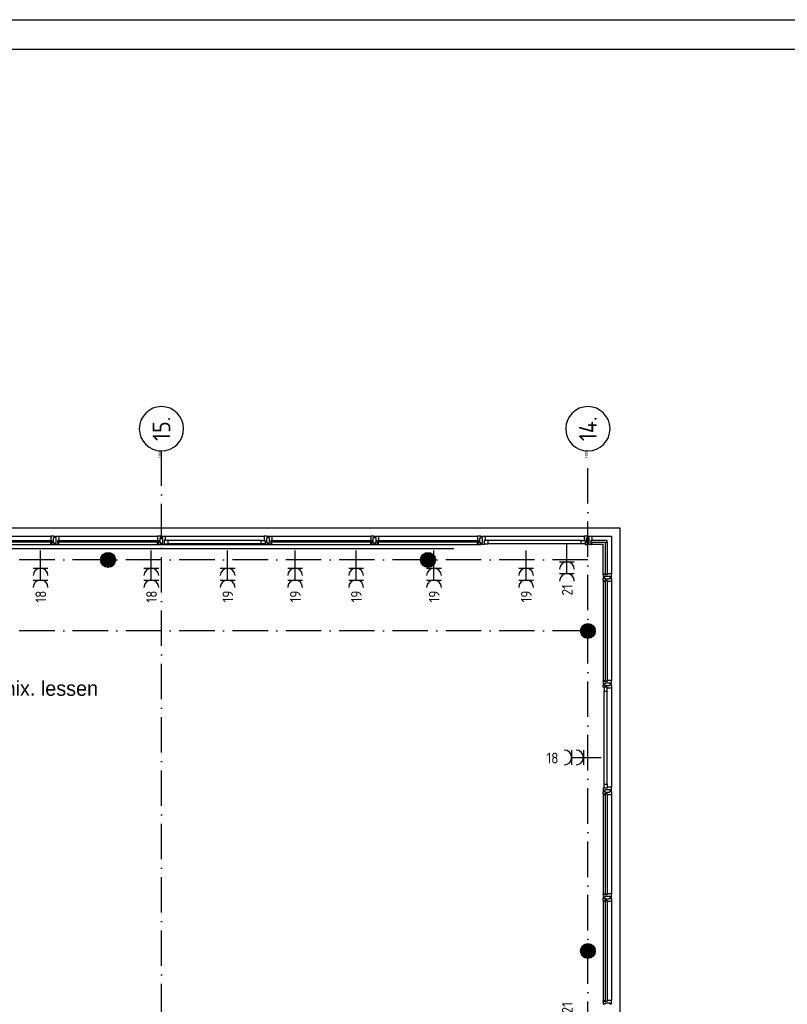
# Model space of a CAD drawing. Header units: millimetres. Extents: x 84333 to 241285, y -2244 to 84291.
# Tile 35 of 74: x 121324 to 134285, y 67676 to 84291. Entities that reach past the tile are written whole.
import ezdxf
from ezdxf.enums import TextEntityAlignment as Align

# ---------------------------------------------------------------- set-up
doc = ezdxf.new("R2010")
doc.units = ezdxf.units.MM
doc.header["$LTSCALE"] = 100
for name, pattern in [('CENTER2', [1.125, 0.75, -0.125, 0.125, -0.125]), ('DASHDOT', [9, 6, -1.5, 0, -1.5]), ('SMALL_DASH', [1.5, 0.5, -1])]:
    doc.linetypes.add(name, pattern=pattern)
doc.layers.get('0').update_dxf_attribs({"linetype": 'CONTINUOUS'})
for name, color, linetype in [('AFDELING', 4, 'CONTINUOUS'), ('AL$7----_STRAMIEN', 1, 'DASHDOT'), ('AL21----_BUITENWAND', 4, 'CONTINUOUS'), ('AL28----_KONSTRUKTIE', 3, 'CONTINUOUS'), ('AL31----_BUITENKOZ', 7, 'CONTINUOUS'), ('ALN-----_BLOCKNAAM', 2, 'CONTINUOUS'), ('ALXAA---_GEWBETON', 12, 'CONTINUOUS'), ('ALXOU---_GLAS', 7, 'CONTINUOUS'), ('BOUW', 8, 'CONTINUOUS'), ('EB63103-_ATTRIB', 2, 'CONTINUOUS'), ('EL63103-_LICHT-WCD230V', 3, 'CONTINUOUS'), ('EL6441--_DATACOM', 3, 'CONTINUOUS'), ('LIJN025', 10, 'CONTINUOUS'), ('LIJN050', 90, 'CONTINUOUS'), ('TEKST25', 10, 'CONTINUOUS'), ('TEKST35', 50, 'CONTINUOUS'), ('TEKST50', 90, 'CONTINUOUS'), ('wandgoot bestaand', 30, 'CONTINUOUS')]:
    doc.layers.add(name, color=color, linetype=linetype)
doc.styles.add('1_8', font='ISO', dxfattribs={"height": 1.8})
doc.styles.add('BURO-025', font='BUROFONT.shx', dxfattribs={"height": 250})
doc.styles.add('ISO', font='ISO.shx')
doc.styles.add('ROMAND', font='romand')
doc.styles.get("Standard").update_dxf_attribs({"font": 'iso.shx'})
doc.styles.add('TECHNIC', font='technic_.ttf')

# ---------------------------------------------------------------- blocks, each defined once
blk = doc.blocks.new('A0-GE')
at = {"layer": 'LIJN025'}
blk.add_lwpolyline([(1500, 841), (1500, 0), (0, 0), (0, 841)], close=True, dxfattribs=at)
at = {"layer": 'LIJN050', "const_width": 0.2}
blk.add_lwpolyline([(1495, 836), (25, 836), (25, 5), (1495, 5)], close=True, dxfattribs=at)
at = {"layer": 'TEKST25', "style": 'ROMAND', "width": 2.899115}
blk.add_attdef('STATUS', text='', height=2.5, dxfattribs=at).set_placement((1454, 71.5), (1493, 71.5), align=Align.FIT)
at = {"layer": 'TEKST25', "style": 'ISO'}
for tag, p in [('E', (1455.25, 66)), ('NAAM-E', (1466.75, 66)), ('DATUM-E', (1485, 66)), ('D', (1455.25, 61)), ('NAAM-D', (1466.75, 61)), ('DATUM-D', (1485, 61)), ('C', (1455.25, 56)), ('NAAM-C', (1466.75, 56)), ('DATUM-C', (1485, 56)), ('B', (1455.25, 51)), ('NAAM-B', (1466.75, 51)), ('DATUM-B', (1485, 51)), ('A', (1455.25, 46)), ('NAAM-A', (1466.75, 46)), ('DATUM-A', (1485, 46))]:
    blk.add_attdef(tag, text='', height=2.5, dxfattribs=at).set_placement(p, align=Align.CENTER)
for tag, p in [('DATUM', (1332.75, 36.25)), ('SCHAAL', (1368, 36.25)), ('GETEKEND', (1398.25, 36.25)), ('GECONTOL.', (1433, 36.25)), ('FORMAAT', (1463.25, 28.25))]:
    blk.add_attdef(tag, p, '', height=2.5, dxfattribs=at)
at = {"layer": 'TEKST35', "style": 'ISO'}
for tag, p in [('PROJECT', (1334.5, 72.5)), ('PLAATS', (1334.5, 63.5)), ('INSTALLATIE-REGEL1', (1334.5, 52.5)), ('INSTALLATIE-REGEL2', (1334.5, 43.5))]:
    blk.add_attdef(tag, p, '', height=4, dxfattribs=at)
blk.add_attdef('PROJ.NR.', text='', height=4, dxfattribs=at).set_placement((1481, 23), align=Align.CENTER)
at = {"layer": 'TEKST50', "style": 'ISO'}
blk.add_attdef('FILE-NAAM', text='', height=5, dxfattribs=at).set_placement((1473.5, 7.5), align=Align.CENTER)
blk = doc.blocks.new('ES3W2A')
for p, q in [((1.25, 2), (-1.25, 2)), ((0, 2), (0, -3)), ((1.25, 0), (-1.25, 0))]:
    blk.add_line(p, q)
for centre in [(0, 3.25), (0, 1.25)]:
    blk.add_arc(centre, 1.25, 180, 0)
at = {"style": '1_8'}
for tag, flags, p in [('VERMOGEN', 9, (-2.5, 5)), ('GROEP', 8, (0, 5)), ('SCHAK', 8, (2.5, 5)), ('GELIJK', 9, (5, 5)), ('TAL', 8, (2.5, 5)), ('KAST', 9, (7, 5))]:
    blk.add_attdef(tag, text='', height=1.8, rotation=90, dxfattribs=dict(at, flags=flags)).set_placement(p, align=Align.MIDDLE_CENTER)
at = {"style": '1_8', "width": 0.7, "flags": 8}
blk.add_attdef('DOEL', text='', height=1.8, rotation=90, dxfattribs=at).set_placement((-2.5, 5), align=Align.MIDDLE_LEFT)
at = {"style": '1_8', "flags": 9}
blk.add_attdef('M_CODE', text='', height=1.8, dxfattribs=at).set_placement((0, 0), align=Align.MIDDLE_CENTER)
blk = doc.blocks.new('1011')
at = {"layer": 'AL$7----_STRAMIEN', "color": 7, "linetype": 'Continuous'}
blk.add_circle((-750, 0), 750, dxfattribs=at)
at = {"layer": 'AL$7----_STRAMIEN', "color": 3, "linetype": 'Continuous'}
blk.add_attdef('STR-NAAM', text='', height=600, rotation=360, dxfattribs=at).set_placement((-750, 0), align=Align.MIDDLE)
at = {"layer": 'ALN-----_BLOCKNAAM', "linetype": 'Continuous'}
blk.add_text('1011', height=100, dxfattribs=at).set_placement((0, 0))
blk = doc.blocks.new('A$C13e6995e')
at = {"layer": 'AL$7----_STRAMIEN', "color": 1}
for p, q in [((39385, 9360), (39385, 79257)), ((46585, 9961), (46585, 79257)), ((46585, 77420), (9657, 77420)), ((46585, 76220), (9657, 76220))]:
    blk.add_line(p, q, dxfattribs=at)
at = {"layer": 'AL21----_BUITENWAND', "color": 8}
for p, q in [((13645, 77960), (47125, 77960)), ((47125, 77960), (47125, 68185))]:
    blk.add_line(p, q, dxfattribs=at)
at = {"layer": 'AL28----_KONSTRUKTIE', "color": 8}
for centre in [(38485, 77420), (43885, 77420), (46585, 76220), (46585, 70820)]:
    blk.add_circle(centre, 125, dxfattribs=at)
at = {"layer": 'AL31----_BUITENKOZ', "color": 8}
for p, q in [((35850, 77819), (37520, 77819)), ((37650, 77819), (39320, 77819)), ((39450, 77819), (41120, 77819)), ((41250, 77819), (42920, 77819)), ((43050, 77819), (44720, 77819)), ((44850, 77819), (46520, 77819)), ((46650, 77819), (46984, 77819)), ((46984, 77819), (46984, 77185)), ((35850, 77680), (37520, 77680)), ((37650, 77680), (39320, 77680)), ((41070, 77747), (39500, 77747)), ((41070, 77693), (39500, 77693)), ((41250, 77680), (42920, 77680)), ((43050, 77680), (44720, 77680)), ((46470, 77747), (44900, 77747)), ((46470, 77693), (44900, 77693)), ((46845, 77680), (46650, 77680)), ((46845, 77185), (46845, 77680)), ((46845, 77055), (46845, 75385)), ((46984, 77055), (46984, 75385)), ((46858, 73635), (46858, 75205)), ((46912, 73635), (46912, 75205)), ((46984, 75255), (46984, 73585)), ((46845, 73455), (46845, 71785)), ((46984, 73455), (46984, 71785)), ((46845, 71655), (46845, 69985)), ((46984, 71655), (46984, 69985))]:
    blk.add_line(p, q, dxfattribs=at)
at = {"layer": 'AL31----_BUITENKOZ', "color": 8, "linetype": 'Continuous'}
for p, q in [((37557, 77819), (37520, 77819)), ((37520, 77819), (37520, 77812)), ((37520, 77812), (37520, 77808)), ((37520, 77808), (37520, 77800)), ((37520, 77800), (37520, 77747)), ((37576, 77819), (37557, 77819)), ((37562, 77710), (37562, 77790)), ((37562, 77790), (37576, 77790)), ((37576, 77813), (37576, 77819)), ((37576, 77799), (37576, 77813)), ((37576, 77790), (37576, 77799)), ((37576, 77799), (37576, 77799)), ((37594, 77813), (37594, 77819)), ((37594, 77819), (37613, 77819)), ((37594, 77800), (37594, 77813)), ((37594, 77790), (37594, 77800)), ((37594, 77800), (37594, 77800)), ((37608, 77790), (37594, 77790)), ((37608, 77710), (37608, 77790)), ((37613, 77819), (37650, 77819)), ((37650, 77819), (37650, 77812)), ((37650, 77812), (37650, 77808)), ((37650, 77808), (37650, 77800)), ((37650, 77800), (37650, 77747)), ((39357, 77819), (39320, 77819)), ((39320, 77819), (39320, 77812)), ((39320, 77812), (39320, 77808)), ((39320, 77808), (39320, 77800)), ((39320, 77800), (39320, 77747)), ((39376, 77819), (39357, 77819)), ((39362, 77710), (39362, 77790)), ((39362, 77790), (39376, 77790)), ((39376, 77813), (39376, 77819)), ((39376, 77799), (39376, 77813)), ((39376, 77790), (39376, 77799)), ((39376, 77799), (39376, 77799)), ((39394, 77813), (39394, 77819)), ((39394, 77819), (39413, 77819)), ((39394, 77800), (39394, 77813)), ((39394, 77790), (39394, 77800)), ((39394, 77800), (39394, 77800)), ((39408, 77790), (39394, 77790)), ((39408, 77710), (39408, 77790)), ((39413, 77819), (39450, 77819)), ((39450, 77819), (39450, 77812)), ((39450, 77812), (39450, 77808)), ((39450, 77808), (39450, 77800)), ((39450, 77800), (39450, 77747)), ((41157, 77819), (41120, 77819)), ((41120, 77819), (41120, 77812)), ((41120, 77812), (41120, 77808)), ((41120, 77808), (41120, 77800)), ((41120, 77800), (41120, 77747)), ((41176, 77819), (41157, 77819)), ((41162, 77710), (41162, 77790)), ((41162, 77790), (41176, 77790)), ((41176, 77813), (41176, 77819)), ((41176, 77799), (41176, 77813)), ((41176, 77790), (41176, 77799)), ((41176, 77799), (41176, 77799)), ((41194, 77813), (41194, 77819)), ((41194, 77819), (41213, 77819)), ((41194, 77800), (41194, 77813)), ((41194, 77790), (41194, 77800)), ((41194, 77800), (41194, 77800)), ((41208, 77790), (41194, 77790)), ((41208, 77710), (41208, 77790)), ((41213, 77819), (41250, 77819)), ((41250, 77819), (41250, 77812)), ((41250, 77812), (41250, 77808)), ((41250, 77808), (41250, 77800)), ((41250, 77800), (41250, 77747)), ((42957, 77819), (42920, 77819)), ((42920, 77819), (42920, 77812)), ((42920, 77812), (42920, 77808)), ((42920, 77808), (42920, 77800)), ((42920, 77800), (42920, 77747)), ((42976, 77819), (42957, 77819)), ((42962, 77710), (42962, 77790)), ((42962, 77790), (42976, 77790)), ((42976, 77813), (42976, 77819)), ((42976, 77799), (42976, 77813)), ((42976, 77790), (42976, 77799)), ((42976, 77799), (42976, 77799)), ((42994, 77813), (42994, 77819)), ((42994, 77819), (43013, 77819)), ((42994, 77800), (42994, 77813)), ((42994, 77790), (42994, 77800)), ((42994, 77800), (42994, 77800)), ((43008, 77790), (42994, 77790)), ((43008, 77710), (43008, 77790)), ((43013, 77819), (43050, 77819)), ((43050, 77819), (43050, 77812)), ((43050, 77812), (43050, 77808)), ((43050, 77808), (43050, 77800)), ((43050, 77800), (43050, 77747)), ((44757, 77819), (44720, 77819)), ((44720, 77819), (44720, 77812)), ((44720, 77812), (44720, 77808)), ((44720, 77808), (44720, 77800)), ((44720, 77800), (44720, 77747)), ((44776, 77819), (44757, 77819)), ((44762, 77710), (44762, 77790)), ((44762, 77790), (44776, 77790)), ((44776, 77813), (44776, 77819)), ((44776, 77799), (44776, 77813)), ((44776, 77790), (44776, 77799)), ((44776, 77799), (44776, 77799)), ((44794, 77813), (44794, 77819)), ((44794, 77819), (44813, 77819)), ((44794, 77800), (44794, 77813)), ((44794, 77790), (44794, 77800)), ((44794, 77800), (44794, 77800)), ((44808, 77790), (44794, 77790)), ((44808, 77710), (44808, 77790)), ((44813, 77819), (44850, 77819)), ((44850, 77819), (44850, 77812)), ((44850, 77812), (44850, 77808)), ((44850, 77808), (44850, 77800)), ((44850, 77800), (44850, 77747)), ((46557, 77819), (46520, 77819)), ((46520, 77819), (46520, 77812)), ((46520, 77812), (46520, 77808)), ((46520, 77808), (46520, 77800)), ((46520, 77800), (46520, 77747)), ((46576, 77819), (46557, 77819)), ((46562, 77710), (46562, 77790)), ((46562, 77790), (46576, 77790)), ((46576, 77813), (46576, 77819)), ((46576, 77799), (46576, 77813)), ((46576, 77790), (46576, 77799)), ((46576, 77799), (46576, 77799)), ((46594, 77813), (46594, 77819)), ((46594, 77819), (46613, 77819)), ((46594, 77799), (46594, 77813)), ((46594, 77790), (46594, 77799)), ((46594, 77799), (46594, 77799)), ((46608, 77790), (46594, 77790)), ((46608, 77710), (46608, 77790)), ((46613, 77819), (46650, 77819)), ((46650, 77819), (46650, 77812)), ((46650, 77812), (46650, 77808)), ((46650, 77808), (46650, 77800)), ((46650, 77800), (46650, 77747)), ((37520, 77747), (37537, 77747)), ((37520, 77680), (37520, 77717)), ((37520, 77717), (37537, 77717)), ((37532, 77680), (37520, 77680)), ((37537, 77685), (37532, 77685)), ((37532, 77685), (37532, 77680)), ((37537, 77747), (37537, 77680)), ((37537, 77717), (37537, 77685)), ((37537, 77680), (37576, 77680)), ((37576, 77710), (37562, 77710)), ((37576, 77700), (37576, 77710)), ((37576, 77686), (37576, 77700)), ((37576, 77700), (37576, 77700)), ((37576, 77680), (37576, 77686)), ((37594, 77700), (37594, 77710)), ((37594, 77710), (37608, 77710)), ((37594, 77686), (37594, 77700)), ((37594, 77700), (37594, 77700)), ((37594, 77680), (37594, 77686)), ((37633, 77680), (37594, 77680)), ((37650, 77747), (37633, 77747)), ((37633, 77747), (37633, 77680)), ((37633, 77717), (37633, 77685)), ((37650, 77717), (37633, 77717)), ((37633, 77685), (37638, 77685)), ((37638, 77685), (37638, 77680)), ((37638, 77680), (37650, 77680)), ((37650, 77680), (37650, 77717)), ((39320, 77747), (39337, 77747)), ((39320, 77680), (39320, 77717)), ((39320, 77717), (39337, 77717)), ((39332, 77680), (39320, 77680)), ((39337, 77685), (39332, 77685)), ((39332, 77685), (39332, 77680)), ((39337, 77747), (39337, 77680)), ((39337, 77717), (39337, 77685)), ((39337, 77680), (39376, 77680)), ((39376, 77710), (39362, 77710)), ((39376, 77700), (39376, 77710)), ((39376, 77686), (39376, 77700)), ((39376, 77700), (39376, 77700)), ((39376, 77680), (39376, 77686)), ((39394, 77700), (39394, 77710)), ((39394, 77710), (39408, 77710)), ((39394, 77686), (39394, 77700)), ((39394, 77700), (39394, 77700)), ((39394, 77680), (39394, 77686)), ((39433, 77680), (39394, 77680)), ((39450, 77747), (39433, 77747)), ((39433, 77747), (39433, 77680)), ((39433, 77747), (39433, 77693)), ((39500, 77747), (39433, 77747)), ((39433, 77693), (39500, 77693)), ((39500, 77693), (39500, 77747)), ((41070, 77693), (41070, 77747)), ((41070, 77747), (41137, 77747)), ((41137, 77693), (41070, 77693)), ((41120, 77747), (41137, 77747)), ((41137, 77747), (41137, 77680)), ((41137, 77747), (41137, 77693)), ((41137, 77680), (41176, 77680)), ((41176, 77710), (41162, 77710)), ((41176, 77700), (41176, 77710)), ((41176, 77686), (41176, 77700)), ((41176, 77700), (41176, 77700)), ((41176, 77680), (41176, 77686)), ((41194, 77700), (41194, 77710)), ((41194, 77710), (41208, 77710)), ((41194, 77686), (41194, 77700)), ((41194, 77700), (41194, 77700)), ((41194, 77680), (41194, 77686)), ((41233, 77680), (41194, 77680)), ((41250, 77747), (41233, 77747)), ((41233, 77747), (41233, 77680)), ((41233, 77717), (41233, 77685)), ((41250, 77717), (41233, 77717)), ((41233, 77685), (41238, 77685)), ((41238, 77685), (41238, 77680)), ((41238, 77680), (41250, 77680)), ((41250, 77680), (41250, 77717)), ((42920, 77747), (42937, 77747)), ((42920, 77680), (42920, 77717)), ((42920, 77717), (42937, 77717)), ((42932, 77680), (42920, 77680)), ((42937, 77685), (42932, 77685)), ((42932, 77685), (42932, 77680)), ((42937, 77747), (42937, 77680)), ((42937, 77717), (42937, 77685)), ((42937, 77680), (42976, 77680)), ((42976, 77710), (42962, 77710)), ((42976, 77700), (42976, 77710)), ((42976, 77686), (42976, 77700)), ((42976, 77700), (42976, 77700)), ((42976, 77680), (42976, 77686)), ((42994, 77700), (42994, 77710)), ((42994, 77710), (43008, 77710)), ((42994, 77686), (42994, 77700)), ((42994, 77700), (42994, 77700)), ((42994, 77680), (42994, 77686)), ((43033, 77680), (42994, 77680)), ((43050, 77747), (43033, 77747)), ((43033, 77747), (43033, 77680)), ((43033, 77717), (43033, 77685)), ((43050, 77717), (43033, 77717)), ((43033, 77685), (43038, 77685)), ((43038, 77685), (43038, 77680)), ((43038, 77680), (43050, 77680)), ((43050, 77680), (43050, 77717)), ((44720, 77747), (44737, 77747)), ((44720, 77680), (44720, 77717)), ((44720, 77717), (44737, 77717)), ((44732, 77680), (44720, 77680)), ((44737, 77685), (44732, 77685)), ((44732, 77685), (44732, 77680)), ((44737, 77747), (44737, 77680)), ((44737, 77717), (44737, 77685)), ((44737, 77680), (44776, 77680)), ((44776, 77710), (44762, 77710)), ((44776, 77700), (44776, 77710)), ((44776, 77686), (44776, 77700)), ((44776, 77700), (44776, 77700)), ((44776, 77680), (44776, 77686)), ((44794, 77700), (44794, 77710)), ((44794, 77710), (44808, 77710)), ((44794, 77686), (44794, 77700)), ((44794, 77700), (44794, 77700)), ((44794, 77680), (44794, 77686)), ((44833, 77680), (44794, 77680)), ((44850, 77747), (44833, 77747)), ((44833, 77747), (44833, 77680)), ((44833, 77747), (44833, 77693)), ((44900, 77747), (44833, 77747)), ((44833, 77693), (44900, 77693)), ((44900, 77693), (44900, 77747)), ((46470, 77693), (46470, 77747)), ((46470, 77747), (46537, 77747)), ((46537, 77693), (46470, 77693)), ((46520, 77747), (46537, 77747)), ((46537, 77747), (46537, 77680)), ((46537, 77747), (46537, 77693)), ((46537, 77680), (46576, 77680)), ((46576, 77710), (46562, 77710)), ((46576, 77700), (46576, 77710)), ((46576, 77686), (46576, 77700)), ((46576, 77700), (46576, 77700)), ((46576, 77680), (46576, 77686)), ((46594, 77700), (46594, 77710)), ((46594, 77710), (46608, 77710)), ((46594, 77686), (46594, 77700)), ((46594, 77700), (46594, 77700)), ((46594, 77680), (46594, 77686)), ((46633, 77680), (46594, 77680)), ((46650, 77747), (46633, 77747)), ((46633, 77747), (46633, 77680)), ((46633, 77717), (46633, 77685)), ((46650, 77717), (46633, 77717)), ((46633, 77685), (46638, 77685)), ((46638, 77685), (46638, 77680)), ((46638, 77680), (46650, 77680)), ((46650, 77680), (46650, 77717)), ((46845, 77173), (46845, 77185)), ((46845, 77185), (46882, 77185)), ((46850, 77173), (46845, 77173)), ((46845, 77168), (46845, 77129)), ((46912, 77168), (46845, 77168)), ((46845, 77129), (46851, 77129)), ((46845, 77072), (46845, 77111)), ((46845, 77111), (46851, 77111)), ((46850, 77168), (46850, 77173)), ((46882, 77168), (46850, 77168)), ((46851, 77129), (46865, 77129)), ((46851, 77111), (46865, 77111)), ((46865, 77129), (46865, 77129)), ((46865, 77129), (46874, 77129)), ((46865, 77111), (46865, 77111)), ((46865, 77111), (46875, 77111)), ((46874, 77129), (46874, 77143)), ((46874, 77143), (46954, 77143)), ((46875, 77111), (46875, 77097)), ((46875, 77097), (46955, 77097)), ((46882, 77185), (46882, 77168)), ((46965, 77185), (46912, 77185)), ((46912, 77185), (46912, 77168)), ((46954, 77143), (46954, 77129)), ((46954, 77129), (46964, 77129)), ((46955, 77097), (46955, 77111)), ((46955, 77111), (46964, 77111)), ((46964, 77129), (46964, 77129)), ((46964, 77129), (46978, 77129)), ((46964, 77111), (46964, 77111)), ((46964, 77111), (46978, 77111)), ((46973, 77185), (46965, 77185)), ((46977, 77185), (46973, 77185)), ((46984, 77185), (46977, 77185)), ((46978, 77129), (46984, 77129)), ((46978, 77111), (46984, 77111)), ((46984, 77148), (46984, 77185)), ((46984, 77129), (46984, 77148)), ((46984, 77111), (46984, 77092)), ((46912, 77072), (46845, 77072)), ((46850, 77067), (46845, 77067)), ((46845, 77067), (46845, 77055)), ((46845, 77055), (46882, 77055)), ((46882, 77072), (46850, 77072)), ((46850, 77072), (46850, 77067)), ((46882, 77055), (46882, 77072)), ((46912, 77055), (46912, 77072)), ((46965, 77055), (46912, 77055)), ((46973, 77055), (46965, 77055)), ((46977, 77055), (46973, 77055)), ((46984, 77055), (46977, 77055)), ((46984, 77092), (46984, 77055)), ((46845, 75373), (46845, 75385)), ((46845, 75385), (46882, 75385)), ((46850, 75373), (46845, 75373)), ((46845, 75368), (46845, 75329)), ((46912, 75368), (46845, 75368)), ((46845, 75329), (46851, 75329)), ((46845, 75272), (46845, 75311)), ((46845, 75311), (46851, 75311)), ((46912, 75272), (46845, 75272)), ((46850, 75368), (46850, 75373)), ((46882, 75368), (46850, 75368)), ((46851, 75329), (46865, 75329)), ((46851, 75311), (46865, 75311)), ((46912, 75272), (46858, 75272)), ((46858, 75272), (46858, 75205)), ((46865, 75329), (46865, 75329)), ((46865, 75329), (46875, 75329)), ((46865, 75311), (46865, 75311)), ((46865, 75311), (46874, 75311)), ((46874, 75311), (46874, 75297)), ((46874, 75297), (46954, 75297)), ((46875, 75329), (46875, 75343)), ((46875, 75343), (46955, 75343)), ((46882, 75385), (46882, 75368)), ((46965, 75385), (46912, 75385)), ((46912, 75385), (46912, 75368)), ((46912, 75255), (46912, 75272)), ((46912, 75205), (46912, 75272)), ((46954, 75297), (46954, 75311)), ((46954, 75311), (46964, 75311)), ((46955, 75343), (46955, 75329)), ((46955, 75329), (46964, 75329)), ((46964, 75329), (46964, 75329)), ((46964, 75329), (46978, 75329)), ((46964, 75311), (46964, 75311)), ((46964, 75311), (46978, 75311)), ((46973, 75385), (46965, 75385)), ((46977, 75385), (46973, 75385)), ((46984, 75385), (46977, 75385)), ((46978, 75329), (46984, 75329)), ((46978, 75311), (46984, 75311)), ((46984, 75348), (46984, 75385)), ((46984, 75329), (46984, 75348)), ((46984, 75311), (46984, 75292)), ((46984, 75292), (46984, 75255)), ((46858, 75205), (46912, 75205)), ((46965, 75255), (46912, 75255)), ((46973, 75255), (46965, 75255)), ((46977, 75255), (46973, 75255)), ((46984, 75255), (46977, 75255)), ((46858, 73568), (46858, 73635)), ((46858, 73635), (46912, 73635)), ((46912, 73635), (46912, 73568)), ((46845, 73568), (46845, 73529)), ((46912, 73568), (46845, 73568)), ((46845, 73529), (46851, 73529)), ((46845, 73472), (46845, 73511)), ((46845, 73511), (46851, 73511)), ((46912, 73472), (46845, 73472)), ((46850, 73467), (46845, 73467)), ((46845, 73467), (46845, 73455)), ((46845, 73455), (46882, 73455)), ((46882, 73472), (46850, 73472)), ((46850, 73472), (46850, 73467)), ((46851, 73529), (46865, 73529)), ((46851, 73511), (46865, 73511)), ((46912, 73568), (46858, 73568)), ((46865, 73529), (46865, 73529)), ((46865, 73529), (46875, 73529)), ((46865, 73511), (46865, 73511)), ((46865, 73511), (46875, 73511)), ((46875, 73529), (46875, 73543)), ((46875, 73543), (46955, 73543)), ((46875, 73511), (46875, 73497)), ((46875, 73497), (46955, 73497)), ((46882, 73455), (46882, 73472)), ((46965, 73585), (46912, 73585)), ((46912, 73585), (46912, 73568)), ((46912, 73455), (46912, 73472)), ((46965, 73455), (46912, 73455)), ((46955, 73543), (46955, 73529)), ((46955, 73529), (46964, 73529)), ((46955, 73497), (46955, 73511)), ((46955, 73511), (46964, 73511)), ((46964, 73529), (46964, 73529)), ((46964, 73529), (46978, 73529)), ((46964, 73511), (46964, 73511)), ((46964, 73511), (46978, 73511)), ((46973, 73585), (46965, 73585)), ((46973, 73455), (46965, 73455)), ((46977, 73585), (46973, 73585)), ((46977, 73455), (46973, 73455)), ((46984, 73585), (46977, 73585)), ((46984, 73455), (46977, 73455)), ((46978, 73529), (46984, 73529)), ((46978, 73511), (46984, 73511)), ((46984, 73548), (46984, 73585)), ((46984, 73529), (46984, 73548)), ((46984, 73511), (46984, 73492)), ((46984, 73492), (46984, 73455)), ((46845, 71773), (46845, 71785)), ((46845, 71785), (46882, 71785)), ((46882, 71785), (46882, 71768)), ((46965, 71785), (46912, 71785)), ((46912, 71785), (46912, 71768)), ((46973, 71785), (46965, 71785)), ((46977, 71785), (46973, 71785)), ((46984, 71785), (46977, 71785)), ((46984, 71748), (46984, 71785)), ((46850, 71773), (46845, 71773)), ((46845, 71768), (46845, 71729)), ((46912, 71768), (46845, 71768)), ((46845, 71729), (46851, 71729)), ((46845, 71672), (46845, 71711)), ((46845, 71711), (46851, 71711)), ((46912, 71672), (46845, 71672)), ((46850, 71667), (46845, 71667)), ((46845, 71667), (46845, 71655)), ((46845, 71655), (46882, 71655)), ((46850, 71768), (46850, 71773)), ((46882, 71768), (46850, 71768)), ((46882, 71672), (46850, 71672)), ((46850, 71672), (46850, 71667)), ((46851, 71729), (46865, 71729)), ((46851, 71711), (46865, 71711)), ((46865, 71729), (46865, 71729)), ((46865, 71729), (46875, 71729)), ((46865, 71711), (46865, 71711)), ((46865, 71711), (46875, 71711)), ((46875, 71729), (46875, 71743)), ((46875, 71743), (46955, 71743)), ((46875, 71711), (46875, 71697)), ((46875, 71697), (46955, 71697)), ((46882, 71655), (46882, 71672)), ((46912, 71655), (46912, 71672)), ((46965, 71655), (46912, 71655)), ((46955, 71743), (46955, 71729)), ((46955, 71729), (46964, 71729)), ((46955, 71697), (46955, 71711)), ((46955, 71711), (46964, 71711)), ((46964, 71729), (46964, 71729)), ((46964, 71729), (46978, 71729)), ((46964, 71711), (46964, 71711)), ((46964, 71711), (46978, 71711)), ((46973, 71655), (46965, 71655)), ((46977, 71655), (46973, 71655)), ((46984, 71655), (46977, 71655)), ((46978, 71729), (46984, 71729)), ((46978, 71711), (46984, 71711)), ((46984, 71729), (46984, 71748)), ((46984, 71711), (46984, 71692)), ((46984, 71692), (46984, 71655)), ((46845, 69973), (46845, 69985)), ((46845, 69985), (46882, 69985)), ((46850, 69973), (46845, 69973)), ((46845, 69968), (46845, 69929)), ((46912, 69968), (46845, 69968)), ((46850, 69968), (46850, 69973)), ((46882, 69968), (46850, 69968)), ((46882, 69985), (46882, 69968)), ((46965, 69985), (46912, 69985)), ((46912, 69985), (46912, 69968)), ((46973, 69985), (46965, 69985)), ((46977, 69985), (46973, 69985)), ((46984, 69985), (46977, 69985)), ((46984, 69948), (46984, 69985)), ((46845, 69929), (46851, 69929)), ((46851, 69929), (46865, 69929)), ((46865, 69929), (46865, 69929)), ((46865, 69929), (46875, 69929)), ((46875, 69929), (46875, 69943)), ((46875, 69943), (46955, 69943)), ((46955, 69943), (46955, 69929)), ((46955, 69929), (46964, 69929)), ((46964, 69929), (46964, 69929)), ((46964, 69929), (46978, 69929)), ((46978, 69929), (46984, 69929)), ((46984, 69929), (46984, 69948))]:
    blk.add_line(p, q, dxfattribs=at)
at = {"layer": 'ALXAA---_GEWBETON', "color": 8}
for p, q in [((38361, 77436), (38609, 77436)), ((38365, 77456), (38605, 77456)), ((38373, 77476), (38597, 77476)), ((38385, 77496), (38584, 77496)), ((38405, 77516), (38565, 77516)), ((38438, 77536), (38532, 77536)), ((43761, 77436), (44009, 77436)), ((43765, 77456), (44005, 77456)), ((43773, 77476), (43997, 77476)), ((43785, 77496), (43984, 77496)), ((43805, 77516), (43965, 77516)), ((43838, 77536), (43932, 77536)), ((38360, 77416), (38610, 77416)), ((38362, 77396), (38608, 77396)), ((38368, 77376), (38602, 77376)), ((38378, 77356), (38592, 77356)), ((38393, 77336), (38577, 77336)), ((38416, 77316), (38554, 77316)), ((38472, 77296), (38498, 77296)), ((43760, 77416), (44010, 77416)), ((43762, 77396), (44008, 77396)), ((43768, 77376), (44002, 77376)), ((43778, 77356), (43992, 77356)), ((43793, 77336), (43977, 77336)), ((43816, 77316), (43954, 77316)), ((43872, 77296), (43898, 77296)), ((46473, 76276), (46697, 76276)), ((46485, 76296), (46684, 76296)), ((46505, 76316), (46665, 76316)), ((46538, 76336), (46632, 76336)), ((46460, 76216), (46710, 76216)), ((46461, 76236), (46709, 76236)), ((46462, 76196), (46708, 76196)), ((46465, 76256), (46705, 76256)), ((46468, 76176), (46702, 76176)), ((46478, 76156), (46692, 76156)), ((46493, 76136), (46677, 76136)), ((46516, 76116), (46654, 76116)), ((46572, 76096), (46598, 76096)), ((46460, 70816), (46710, 70816)), ((46461, 70836), (46709, 70836)), ((46462, 70796), (46708, 70796)), ((46465, 70856), (46705, 70856)), ((46473, 70876), (46697, 70876)), ((46485, 70896), (46684, 70896)), ((46505, 70916), (46665, 70916)), ((46538, 70936), (46632, 70936)), ((46468, 70776), (46702, 70776)), ((46478, 70756), (46692, 70756)), ((46493, 70736), (46677, 70736)), ((46516, 70716), (46654, 70716)), ((46572, 70696), (46598, 70696))]:
    blk.add_line(p, q, dxfattribs=at)
at = {"layer": 'ALXOU---_GLAS', "color": 8}
for p, q in [((35835, 77745), (37535, 77745)), ((37535, 77719), (35835, 77719)), ((37535, 77745), (37535, 77719)), ((37635, 77719), (37635, 77745)), ((37635, 77745), (39335, 77745)), ((39335, 77719), (37635, 77719)), ((39335, 77745), (39335, 77719)), ((41235, 77719), (41235, 77745)), ((41235, 77745), (42935, 77745)), ((42935, 77719), (41235, 77719)), ((42935, 77745), (42935, 77719)), ((43035, 77719), (43035, 77745)), ((43035, 77745), (44735, 77745)), ((44735, 77719), (43035, 77719)), ((44735, 77745), (44735, 77719)), ((46635, 77745), (46635, 77719)), ((46910, 77745), (46635, 77745)), ((46635, 77719), (46910, 77719)), ((46884, 77170), (46884, 77719)), ((46884, 77719), (46910, 77719)), ((46910, 77719), (46910, 77745)), ((46910, 77719), (46910, 77170)), ((46910, 77170), (46884, 77170)), ((46884, 75370), (46884, 77070)), ((46884, 77070), (46910, 77070)), ((46910, 77070), (46910, 75370)), ((46910, 75370), (46884, 75370)), ((46884, 71770), (46884, 73470)), ((46884, 73470), (46910, 73470)), ((46910, 73470), (46910, 71770)), ((46910, 71770), (46884, 71770)), ((46884, 69970), (46884, 71670)), ((46884, 71670), (46910, 71670)), ((46910, 71670), (46910, 69970)), ((46910, 69970), (46884, 69970))]:
    blk.add_line(p, q, dxfattribs=at)
at = {"layer": 'AL$7----_STRAMIEN'}
ref = blk.add_blockref('1011', (39385, 79257), dxfattribs=dict(at, xscale=-0.5, yscale=0.5, zscale=0.5, rotation=90.00000000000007))
ref.add_attrib('STR-NAAM', '15.', dxfattribs={"color": 3, "linetype": 'Continuous', "height": 300, "rotation": 90}).set_placement((39385, 79632), align=Align.MIDDLE)
ref = blk.add_blockref('1011', (46585, 79257), dxfattribs=dict(at, xscale=-0.5, yscale=0.5, zscale=0.5, rotation=90.00000000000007))
ref.add_attrib('STR-NAAM', '14.', dxfattribs={"color": 3, "linetype": 'Continuous', "height": 300, "rotation": 90}).set_placement((46585, 79632), align=Align.MIDDLE)
at = {"layer": 'AFDELING', "color": 8, "style": 'TECHNIC'}
for p in [(92219, 54468), (58038, 41625), (88108, 41444)]:
    blk.add_attdef('VIDE', text='', height=500, dxfattribs=at).set_placement(p, align=Align.CENTER)
blk.add_attdef('VIDE', text='', height=500, rotation=90, dxfattribs=at).set_placement((75129, 25766), align=Align.CENTER)
at = {"layer": 'BOUW', "style": 'BURO-025'}
blk.add_text('informaticalok. mix. lessen', height=250, dxfattribs=at).set_placement((34395, 75126))
blk = doc.blocks.new('*U104')
at = {"color": 0, "linetype": 'SMALL_DASH', "ltscale": 100}
for p, q in [((0, 32, -1100), (3417, 32, -1100)), ((0, -32, -1100), (3417, -32, -1100))]:
    blk.add_line(p, q, dxfattribs=at)
at = {"color": 2, "linetype": 'CENTER2', "ltscale": 100}
for tag in ['CODE', 'POSITIONCODE', 'SECTIONCODE']:
    blk.add_attdef(tag, (0, 0), '', height=1.8, dxfattribs=at)
blk = doc.blocks.new('*U105')
at = {"color": 0, "linetype": 'SMALL_DASH', "ltscale": 100}
for p, q in [((0, 32, -1100), (7523, 32, -1100)), ((0, -33, -1100), (7523, -33, -1100))]:
    blk.add_line(p, q, dxfattribs=at)
at = {"color": 2, "linetype": 'CENTER2', "ltscale": 100}
for tag in ['CODE', 'POSITIONCODE', 'SECTIONCODE']:
    blk.add_attdef(tag, (0, 0), '', height=1.8, dxfattribs=at)

msp = doc.modelspace()

# ---------------------------------------------------------------- block references
at = {"xscale": 100, "yscale": 100, "zscale": 100}
msp.add_blockref('A0-GE', (90712, 191), dxfattribs=at)
at = {"layer": 'EL63103-_LICHT-WCD230V'}
ref = msp.add_blockref('ES3W2A', (130564, 75143), dxfattribs=dict(at, xscale=100, yscale=100, zscale=100, rotation=180))
ref.add_attrib('GROEP', '21', dxfattribs={"layer": 'EB63103-_ATTRIB', "color": 1, "height": 180, "rotation": 90, "style": '1_8', "flags": 8}).set_placement((130569, 74765), align=Align.MIDDLE_RIGHT)
ref = msp.add_blockref('ES3W2A', (121677, 75035), dxfattribs=dict(at, xscale=100, yscale=100, zscale=100, rotation=180))
ref.add_attrib('GROEP', '18', dxfattribs={"layer": 'EB63103-_ATTRIB', "color": 1, "height": 180, "rotation": 90, "style": '1_8', "flags": 8}).set_placement((121681, 74657), align=Align.MIDDLE_RIGHT)
ref = msp.add_blockref('ES3W2A', (123547, 75035), dxfattribs=dict(at, xscale=100, yscale=100, zscale=100, rotation=180))
ref.add_attrib('GROEP', '18', dxfattribs={"layer": 'EB63103-_ATTRIB', "color": 1, "height": 180, "rotation": 90, "style": '1_8', "flags": 8}).set_placement((123551, 74657), align=Align.MIDDLE_RIGHT)
ref = msp.add_blockref('ES3W2A', (124835, 75035), dxfattribs=dict(at, xscale=100, yscale=100, zscale=100, rotation=180))
ref.add_attrib('GROEP', '19', dxfattribs={"layer": 'EB63103-_ATTRIB', "color": 1, "height": 180, "rotation": 90, "style": '1_8', "flags": 8}).set_placement((124839, 74657), align=Align.MIDDLE_RIGHT)
ref = msp.add_blockref('ES3W2A', (125975, 75035), dxfattribs=dict(at, xscale=100, yscale=100, zscale=100, rotation=180))
ref.add_attrib('GROEP', '19', dxfattribs={"layer": 'EB63103-_ATTRIB', "color": 1, "height": 180, "rotation": 90, "style": '1_8', "flags": 8}).set_placement((125979, 74657), align=Align.MIDDLE_RIGHT)
ref = msp.add_blockref('ES3W2A', (127005, 75035), dxfattribs=dict(at, xscale=100, yscale=100, zscale=100, rotation=180))
ref.add_attrib('GROEP', '19', dxfattribs={"layer": 'EB63103-_ATTRIB', "color": 1, "height": 180, "rotation": 90, "style": '1_8', "flags": 8}).set_placement((127009, 74657), align=Align.MIDDLE_RIGHT)
ref = msp.add_blockref('ES3W2A', (128319, 75035), dxfattribs=dict(at, xscale=100, yscale=100, zscale=100, rotation=180))
ref.add_attrib('GROEP', '19', dxfattribs={"layer": 'EB63103-_ATTRIB', "color": 1, "height": 180, "rotation": 90, "style": '1_8', "flags": 8}).set_placement((128323, 74657), align=Align.MIDDLE_RIGHT)
ref = msp.add_blockref('ES3W2A', (129875, 75035), dxfattribs=dict(at, xscale=100, yscale=100, zscale=100, rotation=180))
ref.add_attrib('GROEP', '19', dxfattribs={"layer": 'EB63103-_ATTRIB', "color": 1, "height": 180, "rotation": 90, "style": '1_8', "flags": 8}).set_placement((129879, 74657), align=Align.MIDDLE_RIGHT)
ref = msp.add_blockref('ES3W2A', (130843, 71841), dxfattribs=dict(at, xscale=100, yscale=100, zscale=100, rotation=90))
ref.add_attrib('GROEP', '18', dxfattribs={"layer": 'EB63103-_ATTRIB', "color": 1, "height": 180, "style": '1_8', "flags": 8}).set_placement((130421, 71831), align=Align.MIDDLE_RIGHT)
ref = msp.add_blockref('ES3W2A', (130564, 67156), dxfattribs=dict(at, xscale=-100, yscale=100, zscale=100))
ref.add_attrib('GROEP', '21', dxfattribs={"layer": 'EB63103-_ATTRIB', "color": 1, "height": 180, "rotation": 90, "style": '1_8', "flags": 8}).set_placement((130569, 67714), align=Align.MIDDLE_RIGHT)
at = {"layer": 'EL6441--_DATACOM'}
msp.add_blockref('A$C13e6995e', (84333, -2244), dxfattribs=at)
at = {"layer": 'wandgoot bestaand', "linetype": 'SMALL_DASH', "ltscale": 100}
for name, p in [('*U104', (120238, 75402, 1100)), ('*U105', (123655, 75402, 1100))]:
    msp.add_blockref(name, p, dxfattribs=at)

doc.saveas('drawing.dxf')
